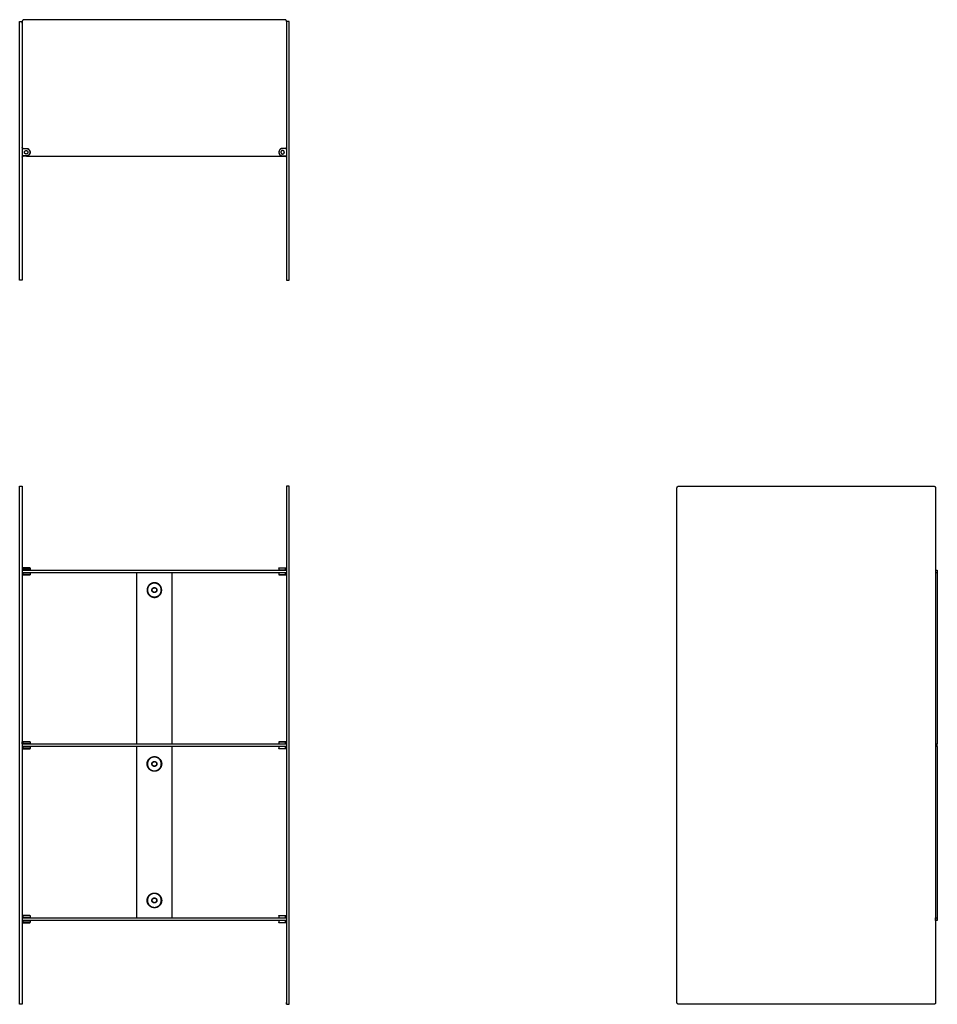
# Model space of a CAD drawing. Header units: millimetres. Extents: x -1107 to 934, y -366 to 796.
# Tile 2 of 2: x -122 to 934, y -337 to 796. Entities that reach past the tile are written whole.
import ezdxf

# ---------------------------------------------------------------- set-up
doc = ezdxf.new("R2010")
doc.units = ezdxf.units.MM
doc.layers.add('Make2D$Visible$Courbes', color=7, linetype='Continuous', true_color=0x000000)

msp = doc.modelspace()

# ---------------------------------------------------------------- linework, layer by layer
at = {"layer": 'Make2D$Visible$Courbes', "color": 18, "lineweight": -3, "true_color": 0x000000}
for points in [[(-118.1, 162.6), (-118.1, 164.8), (-118.1, 165.1)], [(-118.1, 156.9), (-118.1, 157.1), (-118.1, 159.4)], [(183.9, 162.6), (183.9, 164.8), (183.9, 165.1)], [(183.9, 156.9), (183.9, 157.1), (183.9, 159.4)], [(-118.1, -37.4), (-118.1, -35.2), (-118.1, -34.9)], [(-118.1, -43.1), (-118.1, -42.9), (-118.1, -40.6)], [(183.9, -37.4), (183.9, -35.2), (183.9, -34.9)], [(183.9, -43.1), (183.9, -42.9), (183.9, -40.6)], [(-118.1, -237.4), (-118.1, -235.2), (-118.1, -234.9)], [(183.9, -237.4), (183.9, -235.2), (183.9, -234.9)], [(-118.1, -243.1), (-118.1, -242.9), (-118.1, -240.6)], [(183.9, -243.1), (183.9, -242.9), (183.9, -240.6)]]:
    msp.add_lwpolyline(points, dxfattribs=at)
for points in [[(-122.1, 793.6), (-120.6, 793.6), (-119.1, 793.6)], [(182.9, 795.6), (32.9, 795.6), (-117.1, 795.6)], [(184.9, 793.6), (184.9, 793.6), (184.9, 793.6)], [(187.9, 793.6), (186.4, 793.6), (184.9, 793.6)], [(-122.1, 498.1), (-122.1, 644.9), (-122.1, 791.6)], [(-119.1, 791.6), (-119.1, 644.9), (-119.1, 498.1)], [(184.9, 791.6), (184.9, 644.9), (184.9, 498.1)], [(187.9, 498.1), (187.9, 644.9), (187.9, 791.6)], [(-114.1, 638.6), (32.9, 638.6), (179.9, 638.6)], [(-119.1, 496.1), (-120.6, 496.1), (-122.1, 496.1)], [(184.9, 496.1), (186.4, 496.1), (187.9, 496.1)], [(-122.1, 259), (-120.6, 259), (-119.1, 259)], [(-122.1, -335), (-122.1, -39), (-122.1, 257)], [(-119.1, 257), (-119.1, -39), (-119.1, -335)], [(187.9, 259), (186.4, 259), (184.9, 259)], [(184.9, 257), (184.9, -39), (184.9, -335)], [(187.9, -335), (187.9, -39), (187.9, 257)], [(634.1, -335), (634.1, -39), (634.1, 257)], [(636.1, 259), (782.8, 259), (929.6, 259)], [(931.6, 257), (931.6, -39), (931.6, -335)], [(-114.1, 162.5), (32.9, 162.5), (179.9, 162.5)], [(179.9, 159.5), (32.9, 159.5), (-114.1, 159.5)], [(-110.1, 164.8), (-110.2, 165), (-110.3, 165.1)], [(-110.1, 164.8), (-110.1, 163.7), (-110.1, 162.6)], [(-110.1, 159.4), (-110.1, 158.3), (-110.1, 157.1)], [(12.9, -37.5), (12.9, 61), (12.9, 159.5)], [(52.9, 159.5), (52.9, 61), (52.9, -37.5)], [(175.9, 164.8), (176.1, 165), (176.2, 165.1)], [(175.9, 164.8), (175.9, 163.7), (175.9, 162.6)], [(175.9, 159.4), (175.9, 158.3), (175.9, 157.1)], [(933.6, 162.5), (933.6, 161), (933.6, 159.5)], [(933.6, 159.5), (933.6, 61), (933.6, -37.5)], [(-110.3, 156.9), (-110.2, 157), (-110.1, 157.1)], [(176.2, 156.9), (176.1, 157), (175.9, 157.1)], [(-119.1, -37.4), (-119.1, -36.3), (-119.1, -35.2)], [(-114.1, -37.5), (32.9, -37.5), (179.9, -37.5)], [(179.9, -40.5), (32.9, -40.5), (-114.1, -40.5)], [(-110.1, -35.2), (-110.2, -35), (-110.3, -34.9)], [(-110.3, -43.1), (-110.2, -43), (-110.1, -42.9)], [(-110.1, -35.2), (-110.1, -36.3), (-110.1, -37.4)], [(-110.1, -40.6), (-110.1, -41.7), (-110.1, -42.9)], [(12.9, -237.5), (12.9, -139), (12.9, -40.5)], [(52.9, -40.5), (52.9, -139), (52.9, -237.5)], [(175.9, -35.2), (176.1, -35), (176.2, -34.9)], [(175.9, -35.2), (175.9, -36.3), (175.9, -37.4)], [(175.9, -40.6), (175.9, -41.7), (175.9, -42.9)], [(176.2, -43.1), (176.1, -43), (175.9, -42.9)], [(933.6, -40.5), (933.6, -39), (933.6, -37.5)], [(933.6, -40.5), (933.6, -139), (933.6, -237.5)], [(-114.1, -237.5), (32.9, -237.5), (179.9, -237.5)], [(-110.3, -234.9), (-110.2, -235), (-110.1, -235.2)], [(-110.1, -235.2), (-110.1, -236.3), (-110.1, -237.4)], [(175.9, -235.2), (176.1, -235), (176.2, -234.9)], [(175.9, -235.2), (175.9, -236.3), (175.9, -237.4)], [(931.6, -237.5), (931.6, -237.5), (931.6, -237.5)], [(931.6, -240.5), (931.6, -239), (931.6, -237.5)], [(933.6, -237.5), (933.6, -239), (933.6, -240.5)], [(179.9, -240.5), (32.9, -240.5), (-114.1, -240.5)], [(-110.3, -243.1), (-110.2, -243), (-110.1, -242.9)], [(-110.1, -240.6), (-110.1, -241.7), (-110.1, -242.9)], [(175.9, -240.6), (175.9, -241.7), (175.9, -242.9)], [(176.2, -243.1), (176.1, -243), (175.9, -242.9)], [(931.6, -240.5), (931.6, -240.5), (931.6, -240.5)], [(-119.1, -337), (-120.6, -337), (-122.1, -337)], [(184.9, -337), (186.4, -337), (187.9, -337)], [(929.6, -337), (782.8, -337), (636.1, -337)]]:
    msp.add_open_spline(points, degree=2, dxfattribs=at)
for points, weights, degree in [([(-122.1, 791.6), (-122.1, 793.6), (-122.1, 793.6)], [1, 0.707106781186, 1], 2), ([(-117.1, 795.6), (-119.1, 795.6), (-119.1, 793.6)], [1, 0.707106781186, 1], 2), ([(-119.1, 793.6), (-119.1, 793.6), (-119.1, 791.6)], [1, 0.707106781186, 1], 2), ([(-119.1, 791.6), (-119.1, 793.6), (-119.1, 793.6)], [1, 0.707106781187, 1], 2), ([(184.9, 793.6), (184.9, 795.6), (182.9, 795.6)], [1, 0.707106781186, 1], 2), ([(184.9, 793.6), (184.9, 793.6), (184.9, 791.6)], [1, 0.707106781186, 1], 2), ([(187.9, 791.6), (187.9, 793.6), (187.9, 793.6)], [1, 0.707106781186, 1], 2), ([(-118.1, 647.6), (-119.1, 647.6), (-119.1, 648.6)], [1, 0.707106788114, 1], 2), ([(-119.1, 647.9), (-118.7, 647.4), (-118.1, 647.4)], [0.857864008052, 0.828428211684, 1], 2), ([(183.9, 647.6), (184.9, 647.6), (184.9, 648.6)], [1, 0.707106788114, 1], 2), ([(184.9, 647.9), (184.6, 647.4), (183.9, 647.4)], [0.857867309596, 0.828418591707, 1], 2), ([(-118.1, 638.9), (-118.7, 638.9), (-119.1, 638.4)], [1, 0.828452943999, 0.857855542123], 2), ([(-119.1, 637.6), (-119.1, 638.6), (-118.1, 638.6)], [1, 0.70710681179, 1], 2), ([(-114.3, 638.6), (-114.2, 638.6), (-114.1, 638.6)], [0.979768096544, 0.989508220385, 1], 2), ([(-110.5, 645.1), (-110.5, 645.1), (-110.5, 645.1), (-110.5, 645.1)], [0.87496557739, 0.874988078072, 0.875010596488, 0.875033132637], 3), ([(179.9, 638.6), (180.1, 638.6), (180.2, 638.6)], [1, 0.989490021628, 0.979734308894], 2), ([(183.9, 638.9), (184.6, 638.9), (184.9, 638.4)], [1, 0.828421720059, 0.85786625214], 2), ([(184.9, 637.6), (184.9, 638.6), (183.9, 638.6)], [1, 0.70710681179, 1], 2), ([(-122.1, 496.1), (-122.1, 496.1), (-122.1, 498.1)], [1, 0.707106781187, 1], 2), ([(-119.1, 498.1), (-119.1, 496.1), (-119.1, 496.1)], [1, 0.707106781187, 1], 2), ([(184.9, 498.1), (184.9, 496.1), (184.9, 496.1)], [1, 0.707106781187, 1], 2), ([(187.9, 496.1), (187.9, 496.1), (187.9, 498.1)], [1, 0.707106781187, 1], 2), ([(-122.1, 257), (-122.1, 259), (-122.1, 259)], [1, 0.707106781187, 1], 2), ([(-119.1, 259), (-119.1, 259), (-119.1, 257)], [0.999999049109, 0.707107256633, 1], 2), ([(184.9, 259), (184.9, 259), (184.9, 257)], [0.999998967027, 0.707107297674, 1], 2), ([(187.9, 257), (187.9, 259), (187.9, 259)], [1, 0.707106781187, 1], 2), ([(634.1, 257), (634.1, 259), (636.1, 259)], [1, 0.707106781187, 1], 2), ([(929.6, 259), (931.6, 259), (931.6, 257)], [1, 0.707106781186, 1], 2), ([(-118.1, 165.1), (-118.7, 165.1), (-119.1, 165.1)], [1, 0.828427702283, 0.857864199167], 2), ([(-119.1, 164.8), (-119.1, 164.8), (-118.1, 164.8)], [1, 0.70710681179, 1], 2), ([(-118.1, 162.6), (-119.1, 162.6), (-119.1, 162.6)], [1, 0.707106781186, 1], 2), ([(-119.1, 162.5), (-119.1, 162.5), (-114.1, 162.5)], [1, 0.707106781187, 1], 2), ([(-114.1, 159.5), (-119.1, 159.5), (-119.1, 159.5)], [1, 0.707106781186, 1], 2), ([(-119.1, 159.4), (-119.1, 159.4), (-118.1, 159.4)], [1, 0.707106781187, 1], 2), ([(179.9, 162.5), (184.9, 162.5), (184.9, 162.5)], [1, 0.707106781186, 1], 2), ([(184.9, 159.5), (184.9, 159.5), (179.9, 159.5)], [1, 0.707106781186, 1], 2), ([(183.9, 165.1), (184.6, 165.1), (184.9, 165.1)], [1, 0.828311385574, 0.857904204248], 2), ([(184.9, 164.8), (184.9, 164.8), (183.9, 164.8)], [1, 0.70710681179, 1], 2), ([(183.9, 162.6), (184.9, 162.6), (184.9, 162.6)], [1, 0.707106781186, 1], 2), ([(184.9, 159.4), (184.9, 159.4), (183.9, 159.4)], [1, 0.707106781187, 1], 2), ([(931.6, 162.5), (933.6, 162.5), (933.6, 162.5)], [1, 0.707106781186, 1], 2), ([(933.6, 159.5), (933.6, 159.5), (931.6, 159.5)], [1, 0.707106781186, 1], 2), ([(-118.1, 157.1), (-119.1, 157.1), (-119.1, 157.1)], [1, 0.707106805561, 1], 2), ([(-119.1, 156.9), (-118.7, 156.9), (-118.1, 156.9)], [0.857834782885, 0.828513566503, 1], 2), ([(183.9, 157.1), (184.9, 157.1), (184.9, 157.1)], [1, 0.707106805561, 1], 2), ([(184.9, 156.9), (184.6, 156.9), (183.9, 156.9)], [0.857891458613, 0.828348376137, 1], 2), ([(30.4, 138.1), (29.6, 139.5), (30.4, 140.9)], [1, 0.866025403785, 1], 2), ([(30.4, 140.9), (31.3, 142.4), (32.9, 142.4)], [1, 0.866025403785, 1], 2), ([(32.9, 136.6), (31.3, 136.6), (30.4, 138.1)], [1, 0.866025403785, 1], 2), ([(32.9, 142.4), (34.6, 142.4), (35.4, 140.9)], [1, 0.866025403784, 1], 2), ([(35.4, 138.1), (34.6, 136.6), (32.9, 136.6)], [1, 0.866025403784, 1], 2), ([(35.4, 140.9), (36.3, 139.5), (35.4, 138.1)], [1, 0.866025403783, 1], 2), ([(-118.1, -34.9), (-118.7, -34.9), (-119.1, -34.9)], [1, 0.82843128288, 0.857862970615], 2), ([(-119.1, -35.2), (-119.1, -35.2), (-118.1, -35.2)], [1, 0.70710681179, 1], 2), ([(-118.1, -37.4), (-119.1, -37.4), (-119.1, -37.4)], [1, 0.707106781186, 1], 2), ([(-119.1, -37.5), (-119.1, -37.5), (-114.1, -37.5)], [1, 0.707106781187, 1], 2), ([(-114.1, -40.5), (-119.1, -40.5), (-119.1, -40.5)], [1, 0.707106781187, 1], 2), ([(-119.1, -40.6), (-119.1, -40.6), (-118.1, -40.6)], [1, 0.707106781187, 1], 2), ([(-118.1, -42.9), (-119.1, -42.9), (-119.1, -42.9)], [1, 0.707106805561, 1], 2), ([(-119.1, -43.1), (-118.7, -43.1), (-118.1, -43.1)], [0.857864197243, 0.828427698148, 1], 2), ([(179.9, -37.5), (184.9, -37.5), (184.9, -37.5)], [1, 0.707106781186, 1], 2), ([(184.9, -40.5), (184.9, -40.5), (179.9, -40.5)], [1, 0.707106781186, 1], 2), ([(183.9, -34.9), (184.6, -34.9), (184.9, -34.9)], [1, 0.828427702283, 0.857864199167], 2), ([(184.9, -35.2), (184.9, -35.2), (183.9, -35.2)], [1, 0.70710681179, 1], 2), ([(183.9, -37.4), (184.9, -37.4), (184.9, -37.4)], [1, 0.707106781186, 1], 2), ([(184.9, -40.6), (184.9, -40.6), (183.9, -40.6)], [1, 0.707106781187, 1], 2), ([(183.9, -42.9), (184.9, -42.9), (184.9, -42.9)], [1, 0.707106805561, 1], 2), ([(184.9, -43.1), (184.6, -43.1), (183.9, -43.1)], [0.857864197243, 0.828427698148, 1], 2), ([(931.6, -37.5), (933.6, -37.5), (933.6, -37.5)], [1, 0.707106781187, 1], 2), ([(933.6, -40.5), (933.6, -40.5), (931.6, -40.5)], [1, 0.707106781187, 1], 2), ([(30.4, -61.9), (29.6, -60.5), (30.4, -59.1)], [1, 0.866025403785, 1], 2), ([(30.4, -59.1), (31.3, -57.6), (32.9, -57.6)], [1, 0.866025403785, 1], 2), ([(32.9, -63.4), (31.3, -63.4), (30.4, -61.9)], [1, 0.866025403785, 1], 2), ([(32.9, -57.6), (34.6, -57.6), (35.4, -59.1)], [1, 0.866025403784, 1], 2), ([(35.4, -61.9), (34.6, -63.4), (32.9, -63.4)], [1, 0.866025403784, 1], 2), ([(35.4, -59.1), (36.3, -60.5), (35.4, -61.9)], [1, 0.866025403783, 1], 2), ([(30.4, -216.1), (31.3, -214.6), (32.9, -214.6)], [1, 0.866025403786, 1], 2), ([(32.9, -214.6), (34.6, -214.6), (35.4, -216.1)], [1, 0.866025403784, 1], 2), ([(30.4, -218.9), (29.6, -217.5), (30.4, -216.1)], [1, 0.866025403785, 1], 2), ([(32.9, -220.4), (31.3, -220.4), (30.4, -218.9)], [1, 0.866025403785, 1], 2), ([(35.4, -218.9), (34.6, -220.4), (32.9, -220.4)], [1, 0.866025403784, 1], 2), ([(35.4, -216.1), (36.3, -217.5), (35.4, -218.9)], [1, 0.866025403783, 1], 2), ([(-118.1, -234.9), (-118.7, -234.9), (-119.1, -234.9)], [1, 0.828444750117, 0.85785835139], 2), ([(-118.1, -235.2), (-119.1, -235.2), (-119.1, -235.2)], [1, 0.70710681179, 1], 2), ([(-118.1, -237.4), (-119.1, -237.4), (-119.1, -237.4)], [1, 0.707106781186, 1], 2), ([(-119.1, -237.5), (-119.1, -237.5), (-114.1, -237.5)], [1, 0.707106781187, 1], 2), ([(179.9, -237.5), (184.9, -237.5), (184.9, -237.5)], [1, 0.707106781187, 1], 2), ([(183.9, -234.9), (184.6, -234.9), (184.9, -234.9)], [1, 0.828427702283, 0.857864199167], 2), ([(184.9, -235.2), (184.9, -235.2), (183.9, -235.2)], [1, 0.70710681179, 1], 2), ([(183.9, -237.4), (184.9, -237.4), (184.9, -237.4)], [1, 0.707106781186, 1], 2), ([(931.6, -237.5), (933.6, -237.5), (933.6, -237.5)], [1, 0.707106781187, 1], 2), ([(-114.1, -240.5), (-119.1, -240.5), (-119.1, -240.5)], [1, 0.707106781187, 1], 2), ([(-119.1, -240.6), (-119.1, -240.6), (-118.1, -240.6)], [1, 0.707106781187, 1], 2), ([(-118.1, -242.9), (-119.1, -242.9), (-119.1, -242.9)], [1, 0.707106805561, 1], 2), ([(-119.1, -243.1), (-118.7, -243.1), (-118.1, -243.1)], [0.857825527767, 0.828540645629, 1], 2), ([(184.9, -240.5), (184.9, -240.5), (179.9, -240.5)], [1, 0.707106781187, 1], 2), ([(184.9, -240.6), (184.9, -240.6), (183.9, -240.6)], [1, 0.707106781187, 1], 2), ([(183.9, -242.9), (184.9, -242.9), (184.9, -242.9)], [1, 0.707106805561, 1], 2), ([(184.9, -243.1), (184.6, -243.1), (183.9, -243.1)], [0.857889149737, 0.828355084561, 1], 2), ([(933.6, -240.5), (933.6, -240.5), (931.6, -240.5)], [1, 0.707106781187, 1], 2), ([(-122.1, -337), (-122.1, -337), (-122.1, -335)], [0.999988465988, 0.707112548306, 1], 2), ([(-119.1, -335), (-119.1, -337), (-119.1, -337)], [1, 0.707106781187, 1], 2), ([(184.9, -335), (184.9, -337), (184.9, -337)], [1, 0.707106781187, 1], 2), ([(184.9, -337), (184.9, -337), (184.9, -335)], [0.999988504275, 0.707112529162, 1], 2), ([(187.9, -337), (187.9, -337), (187.9, -335)], [0.999988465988, 0.707112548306, 1], 2), ([(636.1, -337), (634.1, -337), (634.1, -335)], [1, 0.707106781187, 1], 2), ([(931.6, -335), (931.6, -337), (929.6, -337)], [1, 0.707106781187, 1], 2)]:
    msp.add_rational_spline(points, weights, degree=degree, dxfattribs=at)
for points, knots in [([(-118.1, 647.6), (-116.9, 647.6), (-115.7, 647.6), (-114.6, 647.6), (-114, 647.6), (-112.8, 647.4), (-111.3, 646.4), (-110.3, 644.9), (-109.9, 643.1), (-110.3, 641.3), (-111.3, 639.8), (-112.8, 638.8), (-114, 638.6), (-114.6, 638.6), (-115.7, 638.6), (-116.9, 638.6), (-118.1, 638.6)], [-21.389655, -21.389655, -21.389655, -21.389655, -17.889655, -17.889655, -17.889655, -16.090948, -14.292241, -12.493534, -10.694828, -8.896121, -7.097414, -5.298707, -3.5, -3.5, -3.5, 0, 0, 0, 0]), ([(-118.1, 647.4), (-116.9, 647.4), (-115.7, 647.4), (-114.6, 647.4), (-114, 647.4), (-112.9, 647.1), (-111.5, 646.2), (-110.5, 644.8), (-110.2, 643.1), (-110.5, 641.4), (-111.5, 640), (-112.9, 639.1), (-114, 638.9), (-114.6, 638.9), (-115.7, 638.9), (-116.9, 638.9), (-118.1, 638.9)], [-20.590222, -20.590222, -20.590222, -20.590222, -17.090222, -17.090222, -17.090222, -15.391444, -13.692666, -11.993889, -10.295111, -8.596333, -6.897555, -5.198778, -3.5, -3.5, -3.5, 0, 0, 0, 0]), ([(183.9, 647.6), (182.8, 647.6), (181.6, 647.6), (180.4, 647.6), (179.9, 647.6), (178.7, 647.4), (177.2, 646.4), (176.2, 644.9), (175.8, 643.1), (176.2, 641.3), (177.2, 639.8), (178.7, 638.8), (179.9, 638.6), (180.4, 638.6), (181.6, 638.6), (182.8, 638.6), (183.9, 638.6)], [-21.389655, -21.389655, -21.389655, -21.389655, -17.889655, -17.889655, -17.889655, -16.090948, -14.292241, -12.493534, -10.694828, -8.896121, -7.097414, -5.298707, -3.5, -3.5, -3.5, 0, 0, 0, 0]), ([(183.9, 647.4), (182.8, 647.4), (181.6, 647.4), (180.4, 647.4), (179.9, 647.4), (178.8, 647.1), (177.4, 646.2), (176.4, 644.8), (176.1, 643.1), (176.4, 641.4), (177.4, 640), (178.8, 639.1), (179.9, 638.9), (180.4, 638.9), (181.6, 638.9), (182.8, 638.9), (183.9, 638.9)], [-20.590222, -20.590222, -20.590222, -20.590222, -17.090222, -17.090222, -17.090222, -15.391444, -13.692666, -11.993889, -10.295111, -8.596333, -6.897555, -5.198778, -3.5, -3.5, -3.5, 0, 0, 0, 0]), ([(-110.3, 165.1), (-110.3, 165.1), (-110.5, 165.1), (-111.5, 165.1), (-112.9, 165.1), (-114, 165.1), (-114.6, 165.1), (-115.7, 165.1), (-116.9, 165.1), (-118.1, 165.1)], [13.048406, 13.048406, 13.048406, 13.048406, 14.747173, 16.445953, 18.144733, 19.843512, 19.843512, 19.843512, 23.343517, 23.343517, 23.343517, 23.343517]), ([(-118.1, 164.8), (-116.9, 164.8), (-115.7, 164.8), (-114.6, 164.8), (-114, 164.8), (-112.8, 164.8), (-111.3, 164.8), (-110.3, 164.8), (-110.1, 164.8), (-110.1, 164.8)], [2.000019, 2.000019, 2.000019, 2.000019, 5.500019, 5.500019, 5.500019, 7.298726, 9.097433, 10.89614, 12.694847, 12.694847, 12.694847, 12.694847]), ([(183.9, 164.8), (182.8, 164.8), (181.6, 164.8), (180.4, 164.8), (179.9, 164.8), (178.7, 164.8), (177.2, 164.8), (176.2, 164.8), (175.9, 164.8), (175.9, 164.8)], [2.000019, 2.000019, 2.000019, 2.000019, 5.500019, 5.500019, 5.500019, 7.298726, 9.097433, 10.89614, 12.694847, 12.694847, 12.694847, 12.694847]), ([(176.2, 165.1), (176.2, 165.1), (176.4, 165.1), (177.4, 165.1), (178.8, 165.1), (179.9, 165.1), (180.4, 165.1), (181.6, 165.1), (182.8, 165.1), (183.9, 165.1)], [13.048406, 13.048406, 13.048406, 13.048406, 14.747173, 16.445953, 18.144733, 19.843513, 19.843513, 19.843513, 23.343517, 23.343517, 23.343517, 23.343517]), ([(-118.1, 156.9), (-116.9, 156.9), (-115.7, 156.9), (-114.6, 156.9), (-114, 156.9), (-112.9, 156.9), (-111.5, 156.9), (-110.5, 156.9), (-110.3, 156.9), (-110.3, 156.9)], [0, 0, 0, 0, 3.500005, 3.500005, 3.500005, 5.198784, 6.897564, 8.596344, 10.295111, 10.295111, 10.295111, 10.295111]), ([(183.9, 156.9), (182.8, 156.9), (181.6, 156.9), (180.4, 156.9), (179.9, 156.9), (178.8, 156.9), (177.4, 156.9), (176.4, 156.9), (176.2, 156.9), (176.2, 156.9)], [0, 0, 0, 0, 3.500004, 3.500004, 3.500004, 5.198784, 6.897564, 8.596344, 10.295111, 10.295111, 10.295111, 10.295111]), ([(30.4, 140.9), (30.6, 141), (30.8, 141.1), (31.2, 141.4), (31.3, 141.5), (31.8, 141.7), (32.1, 141.9), (32.6, 142.2), (32.8, 142.3), (32.9, 142.4)], [21.178039, 21.178039, 21.178039, 21.178039, 21.84193, 21.84193, 22.506082, 22.506082, 23.450414, 23.450414, 24.202331, 24.202331, 24.202331, 24.202331]), ([(30.4, 138.1), (30.4, 138.2), (30.4, 138.3), (30.4, 138.8), (30.4, 139.1), (30.4, 139.8), (30.4, 140.1), (30.4, 140.6), (30.4, 140.8), (30.4, 140.9)], [18.151081, 18.151081, 18.151081, 18.151081, 18.620892, 18.620892, 19.645603, 19.645603, 20.632893, 20.632893, 21.178039, 21.178039, 21.178039, 21.178039]), ([(32.9, 136.6), (32.8, 136.7), (32.6, 136.8), (32.2, 137), (32, 137.1), (31.6, 137.4), (31.3, 137.6), (30.8, 137.8), (30.6, 137.9), (30.4, 138.1)], [15.12679, 15.12679, 15.12679, 15.12679, 15.790681, 15.790681, 16.454832, 16.454832, 17.399164, 17.399164, 18.151081, 18.151081, 18.151081, 18.151081]), ([(32.9, 142.4), (33.1, 142.3), (33.3, 142.2), (33.7, 142), (33.8, 141.9), (34.3, 141.6), (34.6, 141.4), (35.1, 141.2), (35.3, 141.1), (35.4, 140.9)], [24.202331, 24.202331, 24.202331, 24.202331, 24.866222, 24.866222, 25.530373, 25.530373, 26.474705, 26.474705, 27.226622, 27.226622, 27.226622, 27.226622]), ([(35.4, 138.1), (35.3, 138), (35.1, 137.9), (34.7, 137.6), (34.5, 137.5), (34.1, 137.3), (33.8, 137.1), (33.3, 136.8), (33.1, 136.7), (32.9, 136.6)], [12.102499, 12.102499, 12.102499, 12.102499, 12.76639, 12.76639, 13.430541, 13.430541, 14.374873, 14.374873, 15.12679, 15.12679, 15.12679, 15.12679]), ([(35.4, 140.9), (35.4, 140.8), (35.4, 140.6), (35.4, 140.1), (35.4, 139.8), (35.4, 139.1), (35.4, 138.8), (35.4, 138.3), (35.4, 138.2), (35.4, 138.1)], [9.075541, 9.075541, 9.075541, 9.075541, 9.620687, 9.620687, 10.607977, 10.607977, 11.632688, 11.632688, 12.102499, 12.102499, 12.102499, 12.102499]), ([(-118.1, -34.9), (-116.9, -34.9), (-115.7, -34.9), (-114.6, -34.9), (-114, -34.9), (-112.9, -34.9), (-111.5, -34.9), (-110.5, -34.9), (-110.3, -34.9), (-110.3, -34.9)], [0.353562, 0.353562, 0.353562, 0.353562, 3.853562, 3.853562, 3.853562, 5.552339, 7.251117, 8.949895, 10.648651, 10.648651, 10.648651, 10.648651]), ([(-110.3, -34.9), (-110.3, -34.9), (-110.5, -34.9), (-111.5, -34.9), (-112.9, -34.9), (-114, -34.9), (-114.6, -34.9), (-115.7, -34.9), (-116.9, -34.9), (-118.1, -34.9)], [10.648651, 10.648651, 10.648651, 10.648651, 12.347428, 14.046206, 15.744984, 17.443761, 17.443761, 17.443761, 20.943761, 20.943761, 20.943761, 20.943761]), ([(-118.1, -35.2), (-116.9, -35.2), (-115.7, -35.2), (-114.6, -35.2), (-114, -35.2), (-112.8, -35.2), (-111.3, -35.2), (-110.3, -35.2), (-110.1, -35.2), (-110.1, -35.2)], [20.158135, 20.158135, 20.158135, 20.158135, 23.658135, 23.658135, 23.658135, 25.456842, 27.255549, 29.054256, 30.852963, 30.852963, 30.852963, 30.852963]), ([(-118.1, -43.1), (-116.9, -43.1), (-115.7, -43.1), (-114.6, -43.1), (-114, -43.1), (-112.9, -43.1), (-111.5, -43.1), (-110.5, -43.1), (-110.3, -43.1), (-110.3, -43.1)], [0, 0, 0, 0, 3.500005, 3.500005, 3.500005, 5.198785, 6.897564, 8.596344, 10.295111, 10.295111, 10.295111, 10.295111]), ([(183.9, -35.2), (182.8, -35.2), (181.6, -35.2), (180.4, -35.2), (179.9, -35.2), (178.7, -35.2), (177.2, -35.2), (176.2, -35.2), (175.9, -35.2), (175.9, -35.2)], [2.000019, 2.000019, 2.000019, 2.000019, 5.500019, 5.500019, 5.500019, 7.298726, 9.097433, 10.89614, 12.694847, 12.694847, 12.694847, 12.694847]), ([(176.2, -34.9), (176.2, -34.9), (176.4, -34.9), (177.4, -34.9), (178.8, -34.9), (179.9, -34.9), (180.4, -34.9), (181.6, -34.9), (182.8, -34.9), (183.9, -34.9)], [13.048406, 13.048406, 13.048406, 13.048406, 14.747173, 16.445953, 18.144733, 19.843513, 19.843513, 19.843513, 23.343517, 23.343517, 23.343517, 23.343517]), ([(183.9, -43.1), (182.8, -43.1), (181.6, -43.1), (180.4, -43.1), (179.9, -43.1), (178.8, -43.1), (177.4, -43.1), (176.4, -43.1), (176.2, -43.1), (176.2, -43.1)], [0, 0, 0, 0, 3.500005, 3.500005, 3.500005, 5.198785, 6.897564, 8.596344, 10.295111, 10.295111, 10.295111, 10.295111]), ([(30.4, -59.1), (30.6, -59), (30.8, -58.9), (31.2, -58.6), (31.3, -58.5), (31.8, -58.3), (32.1, -58.1), (32.6, -57.8), (32.8, -57.7), (32.9, -57.6)], [21.178039, 21.178039, 21.178039, 21.178039, 21.84193, 21.84193, 22.506082, 22.506082, 23.450414, 23.450414, 24.202331, 24.202331, 24.202331, 24.202331]), ([(30.4, -61.9), (30.4, -61.8), (30.4, -61.7), (30.4, -61.2), (30.4, -60.9), (30.4, -60.2), (30.4, -59.9), (30.4, -59.4), (30.4, -59.2), (30.4, -59.1)], [18.151081, 18.151081, 18.151081, 18.151081, 18.620892, 18.620892, 19.645603, 19.645603, 20.632893, 20.632893, 21.178039, 21.178039, 21.178039, 21.178039]), ([(32.9, -63.4), (32.8, -63.3), (32.6, -63.2), (32.2, -63), (32, -62.9), (31.6, -62.6), (31.3, -62.4), (30.8, -62.2), (30.6, -62.1), (30.4, -61.9)], [15.12679, 15.12679, 15.12679, 15.12679, 15.790681, 15.790681, 16.454832, 16.454832, 17.399164, 17.399164, 18.151081, 18.151081, 18.151081, 18.151081]), ([(32.9, -57.6), (33.1, -57.7), (33.3, -57.8), (33.7, -58), (33.8, -58.1), (34.3, -58.4), (34.6, -58.6), (35.1, -58.8), (35.3, -58.9), (35.4, -59.1)], [24.202331, 24.202331, 24.202331, 24.202331, 24.866222, 24.866222, 25.530373, 25.530373, 26.474705, 26.474705, 27.226622, 27.226622, 27.226622, 27.226622]), ([(35.4, -61.9), (35.3, -62), (35.1, -62.1), (34.7, -62.4), (34.5, -62.5), (34.1, -62.7), (33.8, -62.9), (33.3, -63.2), (33.1, -63.3), (32.9, -63.4)], [12.102499, 12.102499, 12.102499, 12.102499, 12.76639, 12.76639, 13.430541, 13.430541, 14.374873, 14.374873, 15.12679, 15.12679, 15.12679, 15.12679]), ([(35.4, -59.1), (35.4, -59.2), (35.4, -59.4), (35.4, -59.9), (35.4, -60.2), (35.4, -60.9), (35.4, -61.2), (35.4, -61.7), (35.4, -61.8), (35.4, -61.9)], [9.075541, 9.075541, 9.075541, 9.075541, 9.620687, 9.620687, 10.607977, 10.607977, 11.632688, 11.632688, 12.102499, 12.102499, 12.102499, 12.102499]), ([(30.4, -216.1), (30.6, -216), (30.8, -215.9), (31.2, -215.6), (31.3, -215.5), (31.8, -215.3), (32.1, -215.1), (32.6, -214.8), (32.8, -214.7), (32.9, -214.6)], [21.178039, 21.178039, 21.178039, 21.178039, 21.84193, 21.84193, 22.506082, 22.506082, 23.450414, 23.450414, 24.202331, 24.202331, 24.202331, 24.202331]), ([(32.9, -214.6), (33.1, -214.7), (33.3, -214.8), (33.7, -215), (33.8, -215.1), (34.3, -215.4), (34.6, -215.6), (35.1, -215.8), (35.3, -215.9), (35.4, -216.1)], [24.202331, 24.202331, 24.202331, 24.202331, 24.866222, 24.866222, 25.530373, 25.530373, 26.474705, 26.474705, 27.226622, 27.226622, 27.226622, 27.226622]), ([(30.4, -218.9), (30.4, -218.8), (30.4, -218.7), (30.4, -218.2), (30.4, -217.9), (30.4, -217.2), (30.4, -216.9), (30.4, -216.4), (30.4, -216.2), (30.4, -216.1)], [18.151081, 18.151081, 18.151081, 18.151081, 18.620892, 18.620892, 19.645603, 19.645603, 20.632893, 20.632893, 21.178039, 21.178039, 21.178039, 21.178039]), ([(32.9, -220.4), (32.8, -220.3), (32.6, -220.2), (32.2, -220), (32, -219.9), (31.6, -219.6), (31.3, -219.4), (30.8, -219.2), (30.6, -219.1), (30.4, -218.9)], [15.12679, 15.12679, 15.12679, 15.12679, 15.790681, 15.790681, 16.454832, 16.454832, 17.399164, 17.399164, 18.151081, 18.151081, 18.151081, 18.151081]), ([(35.4, -218.9), (35.3, -219), (35.1, -219.1), (34.7, -219.4), (34.5, -219.5), (34.1, -219.7), (33.8, -219.9), (33.3, -220.2), (33.1, -220.3), (32.9, -220.4)], [12.102499, 12.102499, 12.102499, 12.102499, 12.76639, 12.76639, 13.430541, 13.430541, 14.374873, 14.374873, 15.12679, 15.12679, 15.12679, 15.12679]), ([(35.4, -216.1), (35.4, -216.2), (35.4, -216.4), (35.4, -216.9), (35.4, -217.2), (35.4, -217.9), (35.4, -218.2), (35.4, -218.7), (35.4, -218.8), (35.4, -218.9)], [9.075541, 9.075541, 9.075541, 9.075541, 9.620687, 9.620687, 10.607977, 10.607977, 11.632688, 11.632688, 12.102499, 12.102499, 12.102499, 12.102499]), ([(-118.1, -234.9), (-116.9, -234.9), (-115.7, -234.9), (-114.6, -234.9), (-114, -234.9), (-112.9, -234.9), (-111.5, -234.9), (-110.5, -234.9), (-110.3, -234.9), (-110.3, -234.9)], [0.353562, 0.353562, 0.353562, 0.353562, 3.853562, 3.853562, 3.853562, 5.552339, 7.251117, 8.949895, 10.648651, 10.648651, 10.648651, 10.648651]), ([(-110.3, -234.9), (-110.3, -234.9), (-110.5, -234.9), (-111.5, -234.9), (-112.9, -234.9), (-114, -234.9), (-114.6, -234.9), (-115.7, -234.9), (-116.9, -234.9), (-118.1, -234.9)], [10.648651, 10.648651, 10.648651, 10.648651, 12.347428, 14.046206, 15.744984, 17.443761, 17.443761, 17.443761, 20.943761, 20.943761, 20.943761, 20.943761]), ([(-110.1, -235.2), (-110.1, -235.2), (-110.3, -235.2), (-111.3, -235.2), (-112.8, -235.2), (-114, -235.2), (-114.6, -235.2), (-115.7, -235.2), (-116.9, -235.2), (-118.1, -235.2)], [0.353559, 0.353559, 0.353559, 0.353559, 2.152266, 3.950973, 5.74968, 7.548387, 7.548387, 7.548387, 11.048387, 11.048387, 11.048387, 11.048387]), ([(183.9, -235.2), (182.8, -235.2), (181.6, -235.2), (180.4, -235.2), (179.9, -235.2), (178.7, -235.2), (177.2, -235.2), (176.2, -235.2), (175.9, -235.2), (175.9, -235.2)], [2.000019, 2.000019, 2.000019, 2.000019, 5.500019, 5.500019, 5.500019, 7.298726, 9.097433, 10.89614, 12.694847, 12.694847, 12.694847, 12.694847]), ([(176.2, -234.9), (176.2, -234.9), (176.4, -234.9), (177.4, -234.9), (178.8, -234.9), (179.9, -234.9), (180.4, -234.9), (181.6, -234.9), (182.8, -234.9), (183.9, -234.9)], [13.048406, 13.048406, 13.048406, 13.048406, 14.747173, 16.445953, 18.144733, 19.843513, 19.843513, 19.843513, 23.343517, 23.343517, 23.343517, 23.343517]), ([(-118.1, -243.1), (-116.9, -243.1), (-115.7, -243.1), (-114.6, -243.1), (-114, -243.1), (-112.9, -243.1), (-111.5, -243.1), (-110.5, -243.1), (-110.3, -243.1), (-110.3, -243.1)], [0, 0, 0, 0, 3.500005, 3.500005, 3.500005, 5.198785, 6.897564, 8.596344, 10.295111, 10.295111, 10.295111, 10.295111]), ([(183.9, -243.1), (182.8, -243.1), (181.6, -243.1), (180.4, -243.1), (179.9, -243.1), (178.8, -243.1), (177.4, -243.1), (176.4, -243.1), (176.2, -243.1), (176.2, -243.1)], [0, 0, 0, 0, 3.500005, 3.500005, 3.500005, 5.198785, 6.897564, 8.596344, 10.295111, 10.295111, 10.295111, 10.295111])]:
    msp.add_open_spline(points, degree=3, knots=knots, dxfattribs=at)
for points, weights, degree, knots in [([(-114.6, 641.1), (-116.6, 641.1), (-116.6, 643.1), (-116.6, 645.1), (-114.6, 645.1)], [1, 0.707106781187, 1, 0.707106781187, 1], 2, [0, 0, 0, 4, 4, 8, 8, 8]), ([(-114.6, 645.1), (-112.6, 645.1), (-112.6, 643.1), (-112.6, 641.1), (-114.6, 641.1)], [1, 0.707106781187, 1, 0.707106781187, 1], 2, [0, 0, 0, 4, 4, 8, 8, 8]), ([(180.4, 645.1), (178.4, 645.1), (178.4, 643.1), (178.4, 641.1), (180.4, 641.1)], [1, 0.707106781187, 1, 0.707106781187, 1], 2, [0, 0, 0, 4, 4, 8, 8, 8]), ([(180.4, 641.1), (182.4, 641.1), (182.4, 643.1), (182.4, 645.1), (180.4, 645.1)], [1, 0.707106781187, 1, 0.707106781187, 1], 2, [0, 0, 0, 4, 4, 8, 8, 8]), ([(-110.1, 162.6), (-110.1, 162.6), (-111.9, 162.6), (-114.6, 162.6), (-115.7, 162.6), (-116.9, 162.6), (-118.1, 162.6)], [0.999945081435, 0.804738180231, 0.804756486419, 1, 1, 1, 1], 3, [2.5, 2.5, 2.5, 2.5, 10.407884, 10.407884, 10.407884, 13.908116, 13.908116, 13.908116, 13.908116]), ([(-118.1, 159.4), (-116.9, 159.4), (-115.7, 159.4), (-114.6, 159.4), (-111.9, 159.4), (-110.1, 159.4), (-110.1, 159.4)], [1, 1, 1, 1, 0.804756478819, 0.804738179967, 0.999945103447], 3, [0, 0, 0, 0, 3.500232, 3.500232, 3.500232, 11.408116, 11.408116, 11.408116, 11.408116]), ([(175.9, 162.6), (175.9, 162.6), (177.8, 162.6), (180.4, 162.6), (181.6, 162.6), (182.8, 162.6), (183.9, 162.6)], [0.999945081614, 0.804738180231, 0.804756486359, 1, 1, 1, 1], 3, [-6.25, -6.25, -6.25, -6.25, 1.657884, 1.657884, 1.657884, 5.158116, 5.158116, 5.158116, 5.158116]), ([(183.9, 159.4), (182.8, 159.4), (181.6, 159.4), (180.4, 159.4), (177.8, 159.4), (175.9, 159.4), (175.9, 159.4)], [1, 1, 1, 1, 0.804756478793, 0.804738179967, 0.999945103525], 3, [0, 0, 0, 0, 3.500232, 3.500232, 3.500232, 11.408116, 11.408116, 11.408116, 11.408116]), ([(-110.1, 157.1), (-110.1, 157.1), (-114.6, 157.1), (-116.3, 157.1), (-118.1, 157.1)], [0.99999955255, 0.707107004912, 1, 1, 1], 2, [13.658116, 13.658116, 13.658116, 22.658094, 22.658094, 26.158094, 26.158094, 26.158094]), ([(41.3, 139.5), (41.3, 147.9), (32.9, 147.9), (24.5, 147.9), (24.5, 139.5)], [1, 0.707106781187, 1, 0.707106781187, 1], 2, [79.168135, 79.168135, 79.168135, 92.362824, 92.362824, 105.557513, 105.557513, 105.557513]), ([(32.9, 147.5), (24.9, 147.5), (24.9, 139.5), (24.9, 131.5), (32.9, 131.5)], [1, 0.707106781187, 1, 0.707106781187, 1], 2, [-32, -32, -32, -16, -16, 0, 0, 0]), ([(32.9, 131.5), (40.9, 131.5), (40.9, 139.5), (40.9, 147.5), (32.9, 147.5)], [1, 0.707106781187, 1, 0.707106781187, 1], 2, [0, 0, 0, 16, 16, 32, 32, 32]), ([(175.9, 157.1), (175.9, 157.1), (180.4, 157.1), (182.2, 157.1), (183.9, 157.1)], [0.99999955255, 0.707107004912, 1, 1, 1], 2, [13.658116, 13.658116, 13.658116, 22.658094, 22.658094, 26.158094, 26.158094, 26.158094]), ([(24.5, 139.5), (24.5, 131.1), (32.9, 131.1), (41.3, 131.1), (41.3, 139.5)], [1, 0.707106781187, 1, 0.707106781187, 1], 2, [52.778757, 52.778757, 52.778757, 65.973446, 65.973446, 79.168135, 79.168135, 79.168135]), ([(-110.1, -37.4), (-110.1, -37.4), (-111.9, -37.4), (-114.6, -37.4), (-115.7, -37.4), (-116.9, -37.4), (-118.1, -37.4)], [0.999945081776, 0.804738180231, 0.804756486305, 1, 1, 1, 1], 3, [2.5, 2.5, 2.5, 2.5, 10.407884, 10.407884, 10.407884, 13.908116, 13.908116, 13.908116, 13.908116]), ([(-118.1, -40.6), (-116.9, -40.6), (-115.7, -40.6), (-114.6, -40.6), (-111.9, -40.6), (-110.1, -40.6), (-110.1, -40.6)], [1, 1, 1, 1, 0.804756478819, 0.804738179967, 0.999945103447], 3, [0, 0, 0, 0, 3.500232, 3.500232, 3.500232, 11.408116, 11.408116, 11.408116, 11.408116]), ([(-110.1, -42.9), (-110.1, -42.9), (-114.6, -42.9), (-116.3, -42.9), (-118.1, -42.9)], [0.99999955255, 0.707107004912, 1, 1, 1], 2, [13.658116, 13.658116, 13.658116, 22.658094, 22.658094, 26.158094, 26.158094, 26.158094]), ([(175.9, -37.4), (175.9, -37.4), (177.8, -37.4), (180.4, -37.4), (181.6, -37.4), (182.8, -37.4), (183.9, -37.4)], [0.999945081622, 0.804738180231, 0.804756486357, 1, 1, 1, 1], 3, [-6.25, -6.25, -6.25, -6.25, 1.657884, 1.657884, 1.657884, 5.158116, 5.158116, 5.158116, 5.158116]), ([(183.9, -40.6), (182.8, -40.6), (181.6, -40.6), (180.4, -40.6), (177.8, -40.6), (175.9, -40.6), (175.9, -40.6)], [1, 1, 1, 1, 0.804756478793, 0.804738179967, 0.999945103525], 3, [0, 0, 0, 0, 3.500232, 3.500232, 3.500232, 11.408116, 11.408116, 11.408116, 11.408116]), ([(175.9, -42.9), (175.9, -42.9), (180.4, -42.9), (182.2, -42.9), (183.9, -42.9)], [0.99999955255, 0.707107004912, 1, 1, 1], 2, [13.658116, 13.658116, 13.658116, 22.658094, 22.658094, 26.158094, 26.158094, 26.158094]), ([(24.5, -60.5), (24.5, -52.1), (32.9, -52.1), (41.3, -52.1), (41.3, -60.5)], [1, 0.707106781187, 1, 0.707106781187, 1], 2, [0, 0, 0, 13.194689, 13.194689, 26.389378, 26.389378, 26.389378]), ([(32.9, -52.5), (24.9, -52.5), (24.9, -60.5), (24.9, -68.5), (32.9, -68.5)], [1, 0.707106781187, 1, 0.707106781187, 1], 2, [0, 0, 0, 16, 16, 32, 32, 32]), ([(32.9, -68.5), (40.9, -68.5), (40.9, -60.5), (40.9, -52.5), (32.9, -52.5)], [1, 0.707106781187, 1, 0.707106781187, 1], 2, [32, 32, 32, 48, 48, 64, 64, 64]), ([(41.3, -60.5), (41.3, -68.9), (32.9, -68.9), (24.5, -68.9), (24.5, -60.5)], [1, 0.707106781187, 1, 0.707106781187, 1], 2, [-26.389378, -26.389378, -26.389378, -13.194689, -13.194689, 0, 0, 0]), ([(24.5, -217.5), (24.5, -209.1), (32.9, -209.1), (41.3, -209.1), (41.3, -217.5)], [1, 0.707106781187, 1, 0.707106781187, 1], 2, [0, 0, 0, 13.194689, 13.194689, 26.389378, 26.389378, 26.389378]), ([(32.9, -209.5), (24.9, -209.5), (24.9, -217.5), (24.9, -225.5), (32.9, -225.5)], [1, 0.707106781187, 1, 0.707106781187, 1], 2, [-32, -32, -32, -16, -16, 0, 0, 0]), ([(32.9, -225.5), (40.9, -225.5), (40.9, -217.5), (40.9, -209.5), (32.9, -209.5)], [1, 0.707106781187, 1, 0.707106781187, 1], 2, [0, 0, 0, 16, 16, 32, 32, 32]), ([(41.3, -217.5), (41.3, -225.9), (32.9, -225.9), (24.5, -225.9), (24.5, -217.5)], [1, 0.707106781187, 1, 0.707106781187, 1], 2, [-26.389378, -26.389378, -26.389378, -13.194689, -13.194689, 0, 0, 0]), ([(-110.1, -237.4), (-110.1, -237.4), (-111.9, -237.4), (-114.6, -237.4), (-115.7, -237.4), (-116.9, -237.4), (-118.1, -237.4)], [0.999945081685, 0.804738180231, 0.804756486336, 1, 1, 1, 1], 3, [2.5, 2.5, 2.5, 2.5, 10.407884, 10.407884, 10.407884, 13.908116, 13.908116, 13.908116, 13.908116]), ([(175.9, -237.4), (175.9, -237.4), (177.8, -237.4), (180.4, -237.4), (181.6, -237.4), (182.8, -237.4), (183.9, -237.4)], [0.999945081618, 0.804738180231, 0.804756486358, 1, 1, 1, 1], 3, [-6.25, -6.25, -6.25, -6.25, 1.657884, 1.657884, 1.657884, 5.158116, 5.158116, 5.158116, 5.158116]), ([(-118.1, -240.6), (-116.9, -240.6), (-115.7, -240.6), (-114.6, -240.6), (-111.9, -240.6), (-110.1, -240.6), (-110.1, -240.6)], [1, 1, 1, 1, 0.804756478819, 0.804738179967, 0.999945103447], 3, [0, 0, 0, 0, 3.500232, 3.500232, 3.500232, 11.408116, 11.408116, 11.408116, 11.408116]), ([(-110.1, -242.9), (-110.1, -242.9), (-114.6, -242.9), (-116.3, -242.9), (-118.1, -242.9)], [0.99999955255, 0.707107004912, 1, 1, 1], 2, [13.658116, 13.658116, 13.658116, 22.658094, 22.658094, 26.158094, 26.158094, 26.158094]), ([(183.9, -240.6), (182.8, -240.6), (181.6, -240.6), (180.4, -240.6), (177.8, -240.6), (175.9, -240.6), (175.9, -240.6)], [1, 1, 1, 1, 0.804756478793, 0.804738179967, 0.999945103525], 3, [0, 0, 0, 0, 3.500232, 3.500232, 3.500232, 11.408116, 11.408116, 11.408116, 11.408116]), ([(175.9, -242.9), (175.9, -242.9), (180.4, -242.9), (182.2, -242.9), (183.9, -242.9)], [0.99999955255, 0.707107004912, 1, 1, 1], 2, [13.658116, 13.658116, 13.658116, 22.658094, 22.658094, 26.158094, 26.158094, 26.158094])]:
    msp.add_rational_spline(points, weights, degree=degree, knots=knots, dxfattribs=at)

doc.saveas('drawing.dxf')
